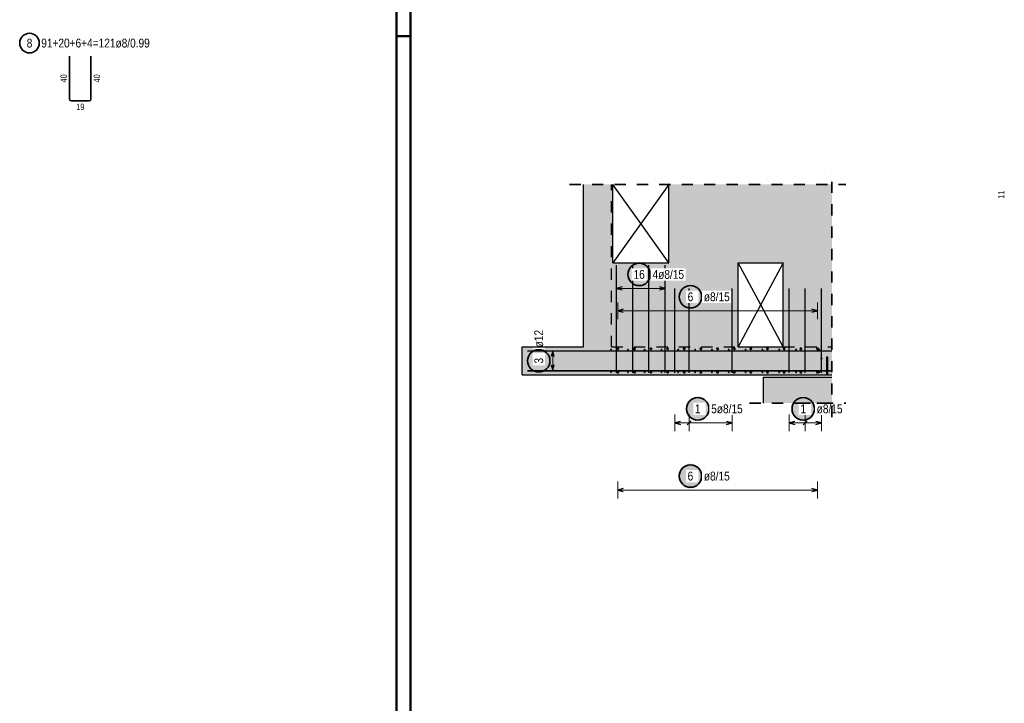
# Model space of a CAD drawing. Header units: millimetres. Extents: x -4.8 to 49, y -12 to 21.
# Tile 55 of 56: x 40.3 to 49, y 8.9 to 15. Entities that reach past the tile are written whole.
import ezdxf

# ---------------------------------------------------------------- set-up
doc = ezdxf.new("R2010")
doc.units = ezdxf.units.MM
doc.linetypes.add('HIDDEN', pattern=[0.375, 0.25, -0.125])
doc.layers.add('Achsen', color=7, linetype='Continuous', lineweight=20)
doc.layers.add('nplo Bewehrung', color=7, linetype='Continuous', lineweight=20)
doc.styles.add('Arial Narrow', font='ARIALN.TTF')

msp = doc.modelspace()

# ---------------------------------------------------------------- hatches: boundary and pattern name
at = {"lineweight": 50, "true_color": 0xd7ffd7}
for points in [[(45.543733, 11.827741), (45.543733, 13.528092), (45.293733, 13.528092), (45.293733, 11.827741)], [(47.073733, 12.077741), (47.509027, 12.077741), (47.509027, 13.528092), (46.053733, 13.528092), (46.053733, 12.828092), (45.553733, 12.828092), (45.553733, 13.528092), (45.543733, 13.528092), (45.543733, 12.077741), (46.673733, 12.077741), (46.673733, 12.827741), (47.073733, 12.827741)], [(45.293733, 11.827741), (45.293733, 12.077741), (44.743733, 12.077741), (44.743733, 11.827741)], [(47.509027, 11.827741), (47.509027, 12.077741), (45.543733, 12.077741), (45.543733, 11.827741)], [(46.898733, 11.576605), (47.343733, 11.576605), (47.343733, 11.807731), (46.898733, 11.807731)], [(47.343733, 11.576605), (47.509027, 11.576605), (47.509027, 11.807731), (47.343733, 11.807731)]]:
    msp.add_hatch(color=254, dxfattribs=at).paths.add_polyline_path(points)
at = {"lineweight": 25, "true_color": 0xffffff}
for points in [[(45.898546, 12.725), (45.898479, 12.728839), (45.898278, 12.732673), (45.897943, 12.736498), (45.897475, 12.740309), (45.896875, 12.744101), (45.896142, 12.74787), (45.895279, 12.751611), (45.894285, 12.75532), (45.893162, 12.758992), (45.891912, 12.762622), (45.890536, 12.766207), (45.889036, 12.769741), (45.887413, 12.773221), (45.88567, 12.776642), (45.883809, 12.78), (45.881831, 12.783291), (45.87974, 12.786511), (45.877538, 12.789656), (45.875227, 12.792723), (45.872811, 12.795707), (45.870292, 12.798604), (45.867673, 12.801412), (45.864958, 12.804127), (45.86215, 12.806746), (45.859253, 12.809265), (45.856269, 12.811681), (45.853202, 12.813992), (45.850057, 12.816194), (45.846837, 12.818285), (45.843546, 12.820263), (45.840188, 12.822124), (45.836767, 12.823867), (45.833287, 12.82549), (45.829753, 12.82699), (45.826168, 12.828366), (45.822538, 12.829616), (45.818866, 12.830739), (45.815157, 12.831733), (45.811416, 12.832596), (45.807647, 12.833329), (45.803855, 12.833929), (45.800044, 12.834397), (45.796219, 12.834732), (45.792385, 12.834933), (45.788546, 12.835), (45.784707, 12.834933), (45.780873, 12.834732), (45.777048, 12.834397), (45.773237, 12.833929), (45.769445, 12.833329), (45.765676, 12.832596), (45.761935, 12.831733), (45.758226, 12.830739), (45.754554, 12.829616), (45.750924, 12.828366), (45.747339, 12.82699), (45.743805, 12.82549), (45.740325, 12.823867), (45.736904, 12.822124), (45.733546, 12.820263), (45.730255, 12.818285), (45.727035, 12.816194), (45.72389, 12.813992), (45.720823, 12.811681), (45.717839, 12.809265), (45.714942, 12.806746), (45.712134, 12.804127), (45.709419, 12.801412), (45.7068, 12.798604), (45.704281, 12.795707), (45.701865, 12.792723), (45.699554, 12.789656), (45.697352, 12.786511), (45.695261, 12.783291), (45.693283, 12.78), (45.691422, 12.776642), (45.689679, 12.773221), (45.688056, 12.769741), (45.686556, 12.766207), (45.68518, 12.762622), (45.68393, 12.758992), (45.682807, 12.75532), (45.681813, 12.751611), (45.68095, 12.74787), (45.680217, 12.744101), (45.679617, 12.740309), (45.679149, 12.736498), (45.678814, 12.732673), (45.678613, 12.728839), (45.678546, 12.725), (45.678613, 12.721161), (45.678814, 12.717327), (45.679149, 12.713502), (45.679617, 12.709691), (45.680217, 12.705899), (45.68095, 12.70213), (45.681813, 12.698389), (45.682807, 12.69468), (45.68393, 12.691008), (45.68518, 12.687378), (45.686556, 12.683793), (45.688056, 12.680259), (45.689679, 12.676779), (45.691422, 12.673358), (45.693283, 12.67), (45.695261, 12.666709), (45.697352, 12.663489), (45.699554, 12.660344), (45.701865, 12.657277), (45.704281, 12.654293), (45.7068, 12.651396), (45.709419, 12.648588), (45.712134, 12.645873), (45.714942, 12.643254), (45.717839, 12.640735), (45.720823, 12.638319), (45.72389, 12.636008), (45.727035, 12.633806), (45.730255, 12.631715), (45.733546, 12.629737), (45.736904, 12.627876), (45.740325, 12.626133), (45.743805, 12.62451), (45.747339, 12.62301), (45.750924, 12.621634), (45.754554, 12.620384), (45.758226, 12.619261), (45.761935, 12.618267), (45.765676, 12.617404), (45.769445, 12.616671), (45.773237, 12.616071), (45.777048, 12.615603), (45.780873, 12.615268), (45.784707, 12.615067), (45.788546, 12.615), (45.792385, 12.615067), (45.796219, 12.615268), (45.800044, 12.615603), (45.803855, 12.616071), (45.807647, 12.616671), (45.811416, 12.617404), (45.815157, 12.618267), (45.818866, 12.619261), (45.822538, 12.620384), (45.826168, 12.621634), (45.829753, 12.62301), (45.833287, 12.62451), (45.836767, 12.626133), (45.840188, 12.627876), (45.843546, 12.629737), (45.846837, 12.631715), (45.850057, 12.633806), (45.853202, 12.636008), (45.856269, 12.638319), (45.859253, 12.640735), (45.86215, 12.643254), (45.864958, 12.645873), (45.867673, 12.648588), (45.870292, 12.651396), (45.872811, 12.654293), (45.875227, 12.657277), (45.877538, 12.660344), (45.87974, 12.663489), (45.881831, 12.666709), (45.883809, 12.67), (45.88567, 12.673358), (45.887413, 12.676779), (45.889036, 12.680259), (45.890536, 12.683793), (45.891912, 12.687378), (45.893162, 12.691008), (45.894285, 12.69468), (45.895279, 12.698389), (45.896142, 12.70213), (45.896875, 12.705899), (45.897475, 12.709691), (45.897943, 12.713502), (45.898278, 12.717327)], [(46.35635, 12.525), (46.356283, 12.528839), (46.356082, 12.532673), (46.355747, 12.536498), (46.355279, 12.540309), (46.354679, 12.544101), (46.353946, 12.54787), (46.353082, 12.551611), (46.352088, 12.55532), (46.350966, 12.558992), (46.349716, 12.562622), (46.34834, 12.566207), (46.34684, 12.569741), (46.345217, 12.573221), (46.343474, 12.576642), (46.341612, 12.58), (46.339635, 12.583291), (46.337544, 12.586511), (46.335342, 12.589656), (46.333031, 12.592723), (46.330615, 12.595707), (46.328096, 12.598604), (46.325477, 12.601412), (46.322762, 12.604127), (46.319954, 12.606746), (46.317056, 12.609265), (46.314072, 12.611681), (46.311006, 12.613992), (46.307861, 12.616194), (46.304641, 12.618285), (46.30135, 12.620263), (46.297992, 12.622124), (46.29457, 12.623867), (46.291091, 12.62549), (46.287556, 12.62699), (46.283972, 12.628366), (46.280342, 12.629616), (46.27667, 12.630739), (46.272961, 12.631733), (46.26922, 12.632596), (46.265451, 12.633329), (46.261659, 12.633929), (46.257848, 12.634397), (46.254023, 12.634732), (46.250189, 12.634933), (46.24635, 12.635), (46.242511, 12.634933), (46.238676, 12.634732), (46.234852, 12.634397), (46.231041, 12.633929), (46.227248, 12.633329), (46.223479, 12.632596), (46.219738, 12.631733), (46.21603, 12.630739), (46.212358, 12.629616), (46.208727, 12.628366), (46.205143, 12.62699), (46.201609, 12.62549), (46.198129, 12.623867), (46.194708, 12.622124), (46.19135, 12.620263), (46.188059, 12.618285), (46.184838, 12.616194), (46.181693, 12.613992), (46.178627, 12.611681), (46.175643, 12.609265), (46.172745, 12.606746), (46.169937, 12.604127), (46.167222, 12.601412), (46.164604, 12.598604), (46.162085, 12.595707), (46.159668, 12.592723), (46.157358, 12.589656), (46.155156, 12.586511), (46.153064, 12.583291), (46.151087, 12.58), (46.149225, 12.576642), (46.147482, 12.573221), (46.14586, 12.569741), (46.144359, 12.566207), (46.142983, 12.562622), (46.141733, 12.558992), (46.140611, 12.55532), (46.139617, 12.551611), (46.138753, 12.54787), (46.138021, 12.544101), (46.13742, 12.540309), (46.136952, 12.536498), (46.136618, 12.532673), (46.136417, 12.528839), (46.13635, 12.525), (46.136417, 12.521161), (46.136618, 12.517327), (46.136952, 12.513502), (46.13742, 12.509691), (46.138021, 12.505899), (46.138753, 12.50213), (46.139617, 12.498389), (46.140611, 12.49468), (46.141733, 12.491008), (46.142983, 12.487378), (46.144359, 12.483793), (46.14586, 12.480259), (46.147482, 12.476779), (46.149225, 12.473358), (46.151087, 12.47), (46.153064, 12.466709), (46.155156, 12.463489), (46.157358, 12.460344), (46.159668, 12.457277), (46.162085, 12.454293), (46.164604, 12.451396), (46.167222, 12.448588), (46.169937, 12.445873), (46.172745, 12.443254), (46.175643, 12.440735), (46.178627, 12.438319), (46.181693, 12.436008), (46.184838, 12.433806), (46.188059, 12.431715), (46.19135, 12.429737), (46.194708, 12.427876), (46.198129, 12.426133), (46.201609, 12.42451), (46.205143, 12.42301), (46.208727, 12.421634), (46.212358, 12.420384), (46.21603, 12.419261), (46.219738, 12.418267), (46.223479, 12.417404), (46.227248, 12.416671), (46.231041, 12.416071), (46.234852, 12.415603), (46.238676, 12.415268), (46.242511, 12.415067), (46.24635, 12.415), (46.250189, 12.415067), (46.254023, 12.415268), (46.257848, 12.415603), (46.261659, 12.416071), (46.265451, 12.416671), (46.26922, 12.417404), (46.272961, 12.418267), (46.27667, 12.419261), (46.280342, 12.420384), (46.283972, 12.421634), (46.287556, 12.42301), (46.291091, 12.42451), (46.29457, 12.426133), (46.297992, 12.427876), (46.30135, 12.429737), (46.304641, 12.431715), (46.307861, 12.433806), (46.311006, 12.436008), (46.314072, 12.438319), (46.317056, 12.440735), (46.319954, 12.443254), (46.322762, 12.445873), (46.325477, 12.448588), (46.328096, 12.451396), (46.330615, 12.454293), (46.333031, 12.457277), (46.335342, 12.460344), (46.337544, 12.463489), (46.339635, 12.466709), (46.341612, 12.47), (46.343474, 12.473358), (46.345217, 12.476779), (46.34684, 12.480259), (46.34834, 12.483793), (46.349716, 12.487378), (46.350966, 12.491008), (46.352088, 12.49468), (46.353082, 12.498389), (46.353946, 12.50213), (46.354679, 12.505899), (46.355279, 12.509691), (46.355747, 12.513502), (46.356082, 12.517327)], [(45.002796, 11.953825), (45.002729, 11.957664), (45.002529, 11.961498), (45.002194, 11.965323), (45.001726, 11.969134), (45.001125, 11.972926), (45.000393, 11.976695), (44.999529, 11.980436), (44.998535, 11.984145), (44.997413, 11.987817), (44.996163, 11.991447), (44.994787, 11.995032), (44.993286, 11.998566), (44.991664, 12.002046), (44.989921, 12.005467), (44.988059, 12.008825), (44.986082, 12.012116), (44.983991, 12.015336), (44.981788, 12.018481), (44.979478, 12.021548), (44.977061, 12.024531), (44.974542, 12.027429), (44.971924, 12.030237), (44.969209, 12.032952), (44.966401, 12.035571), (44.963503, 12.03809), (44.960519, 12.040506), (44.957453, 12.042817), (44.954308, 12.045019), (44.951088, 12.04711), (44.947796, 12.049088), (44.944438, 12.050949), (44.941017, 12.052692), (44.937538, 12.054315), (44.934003, 12.055815), (44.930419, 12.057191), (44.926788, 12.058441), (44.923117, 12.059564), (44.919408, 12.060557), (44.915667, 12.061421), (44.911898, 12.062154), (44.908106, 12.062754), (44.904295, 12.063222), (44.90047, 12.063557), (44.896635, 12.063758), (44.892796, 12.063825), (44.888958, 12.063758), (44.885123, 12.063557), (44.881298, 12.063222), (44.877487, 12.062754), (44.873695, 12.062154), (44.869926, 12.061421), (44.866185, 12.060557), (44.862476, 12.059564), (44.858805, 12.058441), (44.855174, 12.057191), (44.85159, 12.055815), (44.848055, 12.054315), (44.844576, 12.052692), (44.841155, 12.050949), (44.837796, 12.049088), (44.834505, 12.04711), (44.831285, 12.045019), (44.82814, 12.042817), (44.825074, 12.040506), (44.82209, 12.03809), (44.819192, 12.035571), (44.816384, 12.032952), (44.813669, 12.030237), (44.811051, 12.027429), (44.808532, 12.024531), (44.806115, 12.021548), (44.803805, 12.018481), (44.801602, 12.015336), (44.799511, 12.012116), (44.797534, 12.008825), (44.795672, 12.005467), (44.793929, 12.002046), (44.792306, 11.998566), (44.790806, 11.995032), (44.78943, 11.991447), (44.78818, 11.987817), (44.787058, 11.984145), (44.786064, 11.980436), (44.7852, 11.976695), (44.784468, 11.972926), (44.783867, 11.969134), (44.783399, 11.965323), (44.783064, 11.961498), (44.782863, 11.957664), (44.782796, 11.953825), (44.782863, 11.949986), (44.783064, 11.946152), (44.783399, 11.942327), (44.783867, 11.938516), (44.784468, 11.934724), (44.7852, 11.930955), (44.786064, 11.927213), (44.787058, 11.923505), (44.78818, 11.919833), (44.78943, 11.916203), (44.790806, 11.912618), (44.792306, 11.909084), (44.793929, 11.905604), (44.795672, 11.902183), (44.797534, 11.898825), (44.799511, 11.895534), (44.801602, 11.892314), (44.803805, 11.889168), (44.806115, 11.886102), (44.808532, 11.883118), (44.811051, 11.88022), (44.813669, 11.877412), (44.816384, 11.874697), (44.819192, 11.872079), (44.82209, 11.86956), (44.825074, 11.867144), (44.82814, 11.864833), (44.831285, 11.862631), (44.834505, 11.86054), (44.837796, 11.858562), (44.841155, 11.856701), (44.844576, 11.854957), (44.848055, 11.853335), (44.85159, 11.851835), (44.855174, 11.850459), (44.858805, 11.849209), (44.862476, 11.848086), (44.866185, 11.847092), (44.869926, 11.846229), (44.873695, 11.845496), (44.877487, 11.844895), (44.881298, 11.844427), (44.885123, 11.844093), (44.888958, 11.843892), (44.892796, 11.843825), (44.896635, 11.843892), (44.90047, 11.844093), (44.904295, 11.844427), (44.908106, 11.844895), (44.911898, 11.845496), (44.915667, 11.846229), (44.919408, 11.847092), (44.923117, 11.848086), (44.926788, 11.849209), (44.930419, 11.850459), (44.934003, 11.851835), (44.937538, 11.853335), (44.941017, 11.854957), (44.944438, 11.856701), (44.947796, 11.858562), (44.951088, 11.86054), (44.954308, 11.862631), (44.957453, 11.864833), (44.960519, 11.867144), (44.963503, 11.86956), (44.966401, 11.872079), (44.969209, 11.874697), (44.971924, 11.877412), (44.974542, 11.88022), (44.977061, 11.883118), (44.979478, 11.886102), (44.981788, 11.889168), (44.983991, 11.892314), (44.986082, 11.895534), (44.988059, 11.898825), (44.989921, 11.902183), (44.991664, 11.905604), (44.993286, 11.909084), (44.994787, 11.912618), (44.996163, 11.916203), (44.997413, 11.919833), (44.998535, 11.923505), (44.999529, 11.927213), (45.000393, 11.930955), (45.001125, 11.934724), (45.001726, 11.938516), (45.002194, 11.942327), (45.002529, 11.946152)], [(46.42174, 11.525), (46.421673, 11.528839), (46.421472, 11.532673), (46.421137, 11.536498), (46.420669, 11.540309), (46.420069, 11.544101), (46.419336, 11.54787), (46.418472, 11.551611), (46.417479, 11.55532), (46.416356, 11.558992), (46.415106, 11.562622), (46.41373, 11.566207), (46.41223, 11.569741), (46.410607, 11.573221), (46.408864, 11.576642), (46.407003, 11.58), (46.405025, 11.583291), (46.402934, 11.586511), (46.400732, 11.589656), (46.398421, 11.592723), (46.396005, 11.595707), (46.393486, 11.598604), (46.390867, 11.601412), (46.388152, 11.604127), (46.385344, 11.606746), (46.382446, 11.609265), (46.379463, 11.611681), (46.376396, 11.613992), (46.373251, 11.616194), (46.370031, 11.618285), (46.36674, 11.620263), (46.363382, 11.622124), (46.359961, 11.623867), (46.356481, 11.62549), (46.352947, 11.62699), (46.349362, 11.628366), (46.345732, 11.629616), (46.34206, 11.630739), (46.338351, 11.631733), (46.33461, 11.632596), (46.330841, 11.633329), (46.327049, 11.633929), (46.323238, 11.634397), (46.319413, 11.634732), (46.315579, 11.634933), (46.31174, 11.635), (46.307901, 11.634933), (46.304067, 11.634732), (46.300242, 11.634397), (46.296431, 11.633929), (46.292639, 11.633329), (46.28887, 11.632596), (46.285128, 11.631733), (46.28142, 11.630739), (46.277748, 11.629616), (46.274118, 11.628366), (46.270533, 11.62699), (46.266999, 11.62549), (46.263519, 11.623867), (46.260098, 11.622124), (46.25674, 11.620263), (46.253449, 11.618285), (46.250229, 11.616194), (46.247083, 11.613992), (46.244017, 11.611681), (46.241033, 11.609265), (46.238135, 11.606746), (46.235327, 11.604127), (46.232612, 11.601412), (46.229994, 11.598604), (46.227475, 11.595707), (46.225059, 11.592723), (46.222748, 11.589656), (46.220546, 11.586511), (46.218455, 11.583291), (46.216477, 11.58), (46.214616, 11.576642), (46.212872, 11.573221), (46.21125, 11.569741), (46.20975, 11.566207), (46.208374, 11.562622), (46.207124, 11.558992), (46.206001, 11.55532), (46.205007, 11.551611), (46.204144, 11.54787), (46.203411, 11.544101), (46.20281, 11.540309), (46.202342, 11.536498), (46.202008, 11.532673), (46.201807, 11.528839), (46.20174, 11.525), (46.201807, 11.521161), (46.202008, 11.517327), (46.202342, 11.513502), (46.20281, 11.509691), (46.203411, 11.505899), (46.204144, 11.50213), (46.205007, 11.498389), (46.206001, 11.49468), (46.207124, 11.491008), (46.208374, 11.487378), (46.20975, 11.483793), (46.21125, 11.480259), (46.212872, 11.476779), (46.214616, 11.473358), (46.216477, 11.47), (46.218455, 11.466709), (46.220546, 11.463489), (46.222748, 11.460344), (46.225059, 11.457277), (46.227475, 11.454293), (46.229994, 11.451396), (46.232612, 11.448588), (46.235327, 11.445873), (46.238135, 11.443254), (46.241033, 11.440735), (46.244017, 11.438319), (46.247083, 11.436008), (46.250229, 11.433806), (46.253449, 11.431715), (46.25674, 11.429737), (46.260098, 11.427876), (46.263519, 11.426133), (46.266999, 11.42451), (46.270533, 11.42301), (46.274118, 11.421634), (46.277748, 11.420384), (46.28142, 11.419261), (46.285128, 11.418267), (46.28887, 11.417404), (46.292639, 11.416671), (46.296431, 11.416071), (46.300242, 11.415603), (46.304067, 11.415268), (46.307901, 11.415067), (46.31174, 11.415), (46.315579, 11.415067), (46.319413, 11.415268), (46.323238, 11.415603), (46.327049, 11.416071), (46.330841, 11.416671), (46.33461, 11.417404), (46.338351, 11.418267), (46.34206, 11.419261), (46.345732, 11.420384), (46.349362, 11.421634), (46.352947, 11.42301), (46.356481, 11.42451), (46.359961, 11.426133), (46.363382, 11.427876), (46.36674, 11.429737), (46.370031, 11.431715), (46.373251, 11.433806), (46.376396, 11.436008), (46.379463, 11.438319), (46.382446, 11.440735), (46.385344, 11.443254), (46.388152, 11.445873), (46.390867, 11.448588), (46.393486, 11.451396), (46.396005, 11.454293), (46.398421, 11.457277), (46.400732, 11.460344), (46.402934, 11.463489), (46.405025, 11.466709), (46.407003, 11.47), (46.408864, 11.473358), (46.410607, 11.476779), (46.41223, 11.480259), (46.41373, 11.483793), (46.415106, 11.487378), (46.416356, 11.491008), (46.417479, 11.49468), (46.418472, 11.498389), (46.419336, 11.50213), (46.420069, 11.505899), (46.420669, 11.509691), (46.421137, 11.513502), (46.421472, 11.517327)], [(47.363029, 11.525), (47.362962, 11.528839), (47.362761, 11.532673), (47.362427, 11.536498), (47.361959, 11.540309), (47.361358, 11.544101), (47.360625, 11.54787), (47.359762, 11.551611), (47.358768, 11.55532), (47.357645, 11.558992), (47.356395, 11.562622), (47.355019, 11.566207), (47.353519, 11.569741), (47.351897, 11.573221), (47.350153, 11.576642), (47.348292, 11.58), (47.346315, 11.583291), (47.344223, 11.586511), (47.342021, 11.589656), (47.33971, 11.592723), (47.337294, 11.595707), (47.334775, 11.598604), (47.332157, 11.601412), (47.329442, 11.604127), (47.326634, 11.606746), (47.323736, 11.609265), (47.320752, 11.611681), (47.317686, 11.613992), (47.31454, 11.616194), (47.31132, 11.618285), (47.308029, 11.620263), (47.304671, 11.622124), (47.30125, 11.623867), (47.29777, 11.62549), (47.294236, 11.62699), (47.290651, 11.628366), (47.287021, 11.629616), (47.283349, 11.630739), (47.279641, 11.631733), (47.2759, 11.632596), (47.272131, 11.633329), (47.268338, 11.633929), (47.264527, 11.634397), (47.260702, 11.634732), (47.256868, 11.634933), (47.253029, 11.635), (47.24919, 11.634933), (47.245356, 11.634732), (47.241531, 11.634397), (47.23772, 11.633929), (47.233928, 11.633329), (47.230159, 11.632596), (47.226418, 11.631733), (47.222709, 11.630739), (47.219037, 11.629616), (47.215407, 11.628366), (47.211823, 11.62699), (47.208288, 11.62549), (47.204808, 11.623867), (47.201387, 11.622124), (47.198029, 11.620263), (47.194738, 11.618285), (47.191518, 11.616194), (47.188373, 11.613992), (47.185306, 11.611681), (47.182323, 11.609265), (47.179425, 11.606746), (47.176617, 11.604127), (47.173902, 11.601412), (47.171283, 11.598604), (47.168764, 11.595707), (47.166348, 11.592723), (47.164037, 11.589656), (47.161835, 11.586511), (47.159744, 11.583291), (47.157766, 11.58), (47.155905, 11.576642), (47.154162, 11.573221), (47.152539, 11.569741), (47.151039, 11.566207), (47.149663, 11.562622), (47.148413, 11.558992), (47.14729, 11.55532), (47.146297, 11.551611), (47.145433, 11.54787), (47.1447, 11.544101), (47.1441, 11.540309), (47.143632, 11.536498), (47.143297, 11.532673), (47.143096, 11.528839), (47.143029, 11.525), (47.143096, 11.521161), (47.143297, 11.517327), (47.143632, 11.513502), (47.1441, 11.509691), (47.1447, 11.505899), (47.145433, 11.50213), (47.146297, 11.498389), (47.14729, 11.49468), (47.148413, 11.491008), (47.149663, 11.487378), (47.151039, 11.483793), (47.152539, 11.480259), (47.154162, 11.476779), (47.155905, 11.473358), (47.157766, 11.47), (47.159744, 11.466709), (47.161835, 11.463489), (47.164037, 11.460344), (47.166348, 11.457277), (47.168764, 11.454293), (47.171283, 11.451396), (47.173902, 11.448588), (47.176617, 11.445873), (47.179425, 11.443254), (47.182323, 11.440735), (47.185306, 11.438319), (47.188373, 11.436008), (47.191518, 11.433806), (47.194738, 11.431715), (47.198029, 11.429737), (47.201387, 11.427876), (47.204808, 11.426133), (47.208288, 11.42451), (47.211823, 11.42301), (47.215407, 11.421634), (47.219037, 11.420384), (47.222709, 11.419261), (47.226418, 11.418267), (47.230159, 11.417404), (47.233928, 11.416671), (47.23772, 11.416071), (47.241531, 11.415603), (47.245356, 11.415268), (47.24919, 11.415067), (47.253029, 11.415), (47.256868, 11.415067), (47.260702, 11.415268), (47.264527, 11.415603), (47.268338, 11.416071), (47.272131, 11.416671), (47.2759, 11.417404), (47.279641, 11.418267), (47.283349, 11.419261), (47.287021, 11.420384), (47.290651, 11.421634), (47.294236, 11.42301), (47.29777, 11.42451), (47.30125, 11.426133), (47.304671, 11.427876), (47.308029, 11.429737), (47.31132, 11.431715), (47.31454, 11.433806), (47.317686, 11.436008), (47.320752, 11.438319), (47.323736, 11.440735), (47.326634, 11.443254), (47.329442, 11.445873), (47.332157, 11.448588), (47.334775, 11.451396), (47.337294, 11.454293), (47.33971, 11.457277), (47.342021, 11.460344), (47.344223, 11.463489), (47.346315, 11.466709), (47.348292, 11.47), (47.350153, 11.473358), (47.351897, 11.476779), (47.353519, 11.480259), (47.355019, 11.483793), (47.356395, 11.487378), (47.357645, 11.491008), (47.358768, 11.49468), (47.359762, 11.498389), (47.360625, 11.50213), (47.361358, 11.505899), (47.361959, 11.509691), (47.362427, 11.513502), (47.362761, 11.517327)], [(46.35635, 10.925), (46.356283, 10.928839), (46.356082, 10.932673), (46.355747, 10.936498), (46.355279, 10.940309), (46.354679, 10.944101), (46.353946, 10.94787), (46.353082, 10.951611), (46.352088, 10.95532), (46.350966, 10.958992), (46.349716, 10.962622), (46.34834, 10.966207), (46.34684, 10.969741), (46.345217, 10.973221), (46.343474, 10.976642), (46.341612, 10.98), (46.339635, 10.983291), (46.337544, 10.986511), (46.335342, 10.989656), (46.333031, 10.992723), (46.330615, 10.995707), (46.328096, 10.998604), (46.325477, 11.001412), (46.322762, 11.004127), (46.319954, 11.006746), (46.317056, 11.009265), (46.314072, 11.011681), (46.311006, 11.013992), (46.307861, 11.016194), (46.304641, 11.018285), (46.30135, 11.020263), (46.297992, 11.022124), (46.29457, 11.023867), (46.291091, 11.02549), (46.287556, 11.02699), (46.283972, 11.028366), (46.280342, 11.029616), (46.27667, 11.030739), (46.272961, 11.031733), (46.26922, 11.032596), (46.265451, 11.033329), (46.261659, 11.033929), (46.257848, 11.034397), (46.254023, 11.034732), (46.250189, 11.034933), (46.24635, 11.035), (46.242511, 11.034933), (46.238676, 11.034732), (46.234852, 11.034397), (46.231041, 11.033929), (46.227248, 11.033329), (46.223479, 11.032596), (46.219738, 11.031733), (46.21603, 11.030739), (46.212358, 11.029616), (46.208727, 11.028366), (46.205143, 11.02699), (46.201609, 11.02549), (46.198129, 11.023867), (46.194708, 11.022124), (46.19135, 11.020263), (46.188059, 11.018285), (46.184838, 11.016194), (46.181693, 11.013992), (46.178627, 11.011681), (46.175643, 11.009265), (46.172745, 11.006746), (46.169937, 11.004127), (46.167222, 11.001412), (46.164604, 10.998604), (46.162085, 10.995707), (46.159668, 10.992723), (46.157358, 10.989656), (46.155156, 10.986511), (46.153064, 10.983291), (46.151087, 10.98), (46.149225, 10.976642), (46.147482, 10.973221), (46.14586, 10.969741), (46.144359, 10.966207), (46.142983, 10.962622), (46.141733, 10.958992), (46.140611, 10.95532), (46.139617, 10.951611), (46.138753, 10.94787), (46.138021, 10.944101), (46.13742, 10.940309), (46.136952, 10.936498), (46.136618, 10.932673), (46.136417, 10.928839), (46.13635, 10.925), (46.136417, 10.921161), (46.136618, 10.917327), (46.136952, 10.913502), (46.13742, 10.909691), (46.138021, 10.905899), (46.138753, 10.90213), (46.139617, 10.898389), (46.140611, 10.89468), (46.141733, 10.891008), (46.142983, 10.887378), (46.144359, 10.883793), (46.14586, 10.880259), (46.147482, 10.876779), (46.149225, 10.873358), (46.151087, 10.87), (46.153064, 10.866709), (46.155156, 10.863489), (46.157358, 10.860344), (46.159668, 10.857277), (46.162085, 10.854293), (46.164604, 10.851396), (46.167222, 10.848588), (46.169937, 10.845873), (46.172745, 10.843254), (46.175643, 10.840735), (46.178627, 10.838319), (46.181693, 10.836008), (46.184838, 10.833806), (46.188059, 10.831715), (46.19135, 10.829737), (46.194708, 10.827876), (46.198129, 10.826133), (46.201609, 10.82451), (46.205143, 10.82301), (46.208727, 10.821634), (46.212358, 10.820384), (46.21603, 10.819261), (46.219738, 10.818267), (46.223479, 10.817404), (46.227248, 10.816671), (46.231041, 10.816071), (46.234852, 10.815603), (46.238676, 10.815268), (46.242511, 10.815067), (46.24635, 10.815), (46.250189, 10.815067), (46.254023, 10.815268), (46.257848, 10.815603), (46.261659, 10.816071), (46.265451, 10.816671), (46.26922, 10.817404), (46.272961, 10.818267), (46.27667, 10.819261), (46.280342, 10.820384), (46.283972, 10.821634), (46.287556, 10.82301), (46.291091, 10.82451), (46.29457, 10.826133), (46.297992, 10.827876), (46.30135, 10.829737), (46.304641, 10.831715), (46.307861, 10.833806), (46.311006, 10.836008), (46.314072, 10.838319), (46.317056, 10.840735), (46.319954, 10.843254), (46.322762, 10.845873), (46.325477, 10.848588), (46.328096, 10.851396), (46.330615, 10.854293), (46.333031, 10.857277), (46.335342, 10.860344), (46.337544, 10.863489), (46.339635, 10.866709), (46.341612, 10.87), (46.343474, 10.873358), (46.345217, 10.876779), (46.34684, 10.880259), (46.34834, 10.883793), (46.349716, 10.887378), (46.350966, 10.891008), (46.352088, 10.89468), (46.353082, 10.898389), (46.353946, 10.90213), (46.354679, 10.905899), (46.355279, 10.909691), (46.355747, 10.913502), (46.356082, 10.917327)]]:
    msp.add_hatch(color=7, dxfattribs=at).paths.add_polyline_path(points)

# ---------------------------------------------------------------- linework, layer by layer
at = {"color": 4, "linetype": 'Continuous', "lineweight": 50}
for p, q in [((43.75, 0), (43.75, 21.025)), ((43.625, 0.125), (43.625, 20.9))]:
    msp.add_line(p, q, dxfattribs=at)
at = {"color": 4, "linetype": 'Continuous', "lineweight": 50, "ltscale": 4}
msp.add_line((43.75, 14.85), (43.625, 14.85), dxfattribs=at)
at = {"color": 2, "linetype": 'Continuous', "lineweight": 35}
for p, q in [((40.707335, 14.289806), (40.707322, 14.673807)), ((40.897336, 14.673807), (40.897336, 14.289807)), ((40.881336, 14.273807), (40.723335, 14.273807))]:
    msp.add_line(p, q, dxfattribs=at)
at = {"color": 2, "linetype": 'HIDDEN', "lineweight": 35, "ltscale": 0.25}
msp.add_line((45.168733, 13.528092), (47.634027, 13.528092), dxfattribs=at)
at = {"color": 3, "linetype": 'Continuous', "lineweight": 25}
for p, q in [((45.293733, 12.077741), (45.293733, 13.528092)), ((45.553733, 12.828092), (45.553733, 13.528092)), ((46.053733, 12.828092), (46.053733, 13.528092)), ((45.553733, 12.828092), (46.053733, 12.828092)), ((46.673733, 12.827741), (47.073733, 12.827741)), ((47.073733, 12.077741), (47.073733, 12.827741)), ((45.587734, 11.847741), (45.587734, 12.807741)), ((45.731733, 11.847741), (45.731733, 12.807741)), ((45.875733, 11.847741), (45.875733, 12.807741)), ((46.019733, 11.847741), (46.019733, 12.807741)), ((45.637734, 12.613397), (45.587734, 12.6)), ((45.587734, 12.6), (45.637734, 12.586603)), ((46.019733, 12.6), (45.969733, 12.613397)), ((45.969733, 12.586603), (46.019733, 12.6)), ((46.107733, 11.847741), (46.107733, 12.597741)), ((46.235734, 11.847741), (46.235734, 12.597741)), ((46.619738, 11.847741), (46.619738, 12.597741)), ((47.127734, 11.847741), (47.127734, 12.597741)), ((47.27129, 11.847741), (47.27129, 12.597741)), ((47.414845, 11.847741), (47.414845, 12.597741)), ((45.647733, 12.413397), (45.597733, 12.4)), ((45.597733, 12.4), (45.647733, 12.386603)), ((47.380048, 12.4), (47.330048, 12.413397)), ((47.330048, 12.386603), (47.380048, 12.4)), ((44.743733, 11.827741), (44.743733, 12.077741)), ((44.793733, 12.042819), (47.509027, 12.042819)), ((45.017796, 12.042819), (45.004399, 11.992819)), ((45.031194, 11.992819), (45.017796, 12.042819)), ((46.673733, 12.077741), (47.073733, 12.077741)), ((47.464127, 11.987744), (47.47334, 11.987744)), ((47.464127, 11.827731), (47.464127, 11.987744)), ((47.47334, 11.827731), (47.47334, 11.987744)), ((44.793733, 11.867741), (47.509027, 11.867741)), ((45.004399, 11.917741), (45.017796, 11.867741)), ((45.017796, 11.867741), (45.031194, 11.917741)), ((44.743733, 11.827741), (45.293733, 11.827741)), ((45.293733, 11.827741), (45.543733, 11.827741)), ((45.543733, 11.827741), (47.509027, 11.827741)), ((46.898733, 11.807731), (47.343733, 11.807731)), ((46.898733, 11.576605), (46.898733, 11.807731)), ((47.343733, 11.807731), (47.509027, 11.807731)), ((46.157732, 11.413398), (46.107732, 11.4)), ((46.107732, 11.4), (46.157732, 11.386603)), ((46.218056, 11.382323), (46.253411, 11.417678)), ((46.569737, 11.386603), (46.619737, 11.4)), ((46.619737, 11.4), (46.569738, 11.413397)), ((47.177734, 11.413397), (47.127734, 11.4)), ((47.127734, 11.4), (47.177734, 11.386603)), ((47.253612, 11.382322), (47.288967, 11.417678)), ((47.414845, 11.4), (47.364845, 11.413397)), ((47.364845, 11.386603), (47.414845, 11.4)), ((45.647733, 10.813397), (45.597733, 10.8)), ((47.380048, 10.8), (47.330048, 10.813397)), ((45.597733, 10.8), (45.647733, 10.786603)), ((47.330048, 10.786603), (47.380048, 10.8))]:
    msp.add_line(p, q, dxfattribs=at)
at = {"color": 3, "linetype": 'HIDDEN', "lineweight": 25, "ltscale": 0.25}
for p, q in [((45.543733, 12.077741), (45.543733, 13.528092)), ((45.543733, 12.077741), (46.673733, 12.077741)), ((47.073733, 12.077741), (47.509027, 12.077741))]:
    msp.add_line(p, q, dxfattribs=at)
at = {"color": 5, "linetype": 'Continuous', "lineweight": 18}
for p, q in [((45.587734, 12.675), (45.587734, 12.525)), ((46.019733, 12.525), (46.019733, 12.675)), ((46.019733, 12.6), (45.587734, 12.6)), ((45.597733, 12.475), (45.597733, 12.325)), ((45.597733, 12.4), (47.380048, 12.4)), ((47.380048, 12.325), (47.380048, 12.475)), ((45.092796, 12.042819), (44.942796, 12.042819)), ((45.017796, 11.867741), (45.017796, 12.042819)), ((44.942796, 11.867741), (45.092796, 11.867741)), ((46.107732, 11.475), (46.107732, 11.325)), ((46.235734, 11.325), (46.235734, 11.475)), ((46.619737, 11.325), (46.619738, 11.475)), ((47.127734, 11.475), (47.127734, 11.325)), ((47.27129, 11.325), (47.27129, 11.475)), ((47.414845, 11.325), (47.414845, 11.475)), ((46.619737, 11.4), (46.107732, 11.4)), ((47.414845, 11.4), (47.127734, 11.4)), ((45.597733, 10.875), (45.597733, 10.725)), ((47.380048, 10.725), (47.380048, 10.875)), ((45.597733, 10.8), (47.380048, 10.8))]:
    msp.add_line(p, q, dxfattribs=at)
at = {"color": 2, "linetype": 'Continuous', "lineweight": 35}
for centre, radius in [((40.349196, 14.789611), 0.0875), ((45.788546, 12.725), 0.1), ((46.24635, 12.525), 0.1), ((44.892796, 11.953825), 0.1), ((46.31174, 11.525), 0.1), ((47.253029, 11.525), 0.1), ((46.24635, 10.925), 0.1)]:
    msp.add_circle(centre, radius, dxfattribs=at)
at = {"color": 9, "linetype": 'Continuous', "lineweight": 0}
for centre in [(47.509027, 13.528092), (47.343733, 11.576605), (47.509027, 11.576605)]:
    msp.add_circle(centre, 0.00111, dxfattribs=at)
at = {"color": 4, "linetype": 'Continuous', "lineweight": 50}
for centre, radius in [((45.597733, 12.061177), 0.004), ((45.597733, 12.061177), 0.004), ((45.597733, 12.061177), 0.0036), ((45.597733, 12.061177), 0.0028), ((45.597733, 12.061177), 0.002), ((45.597733, 12.061177), 0.0012), ((45.597733, 12.061177), 0.0004), ((45.74626, 12.061177), 0.004), ((45.74626, 12.061177), 0.004), ((45.74626, 12.061177), 0.0036), ((45.74626, 12.061177), 0.0028), ((45.74626, 12.061177), 0.002), ((45.74626, 12.061177), 0.0012), ((45.74626, 12.061177), 0.0004), ((45.894786, 12.061177), 0.004), ((45.894786, 12.061177), 0.004), ((45.894786, 12.061177), 0.0036), ((45.894786, 12.061177), 0.0028), ((45.894786, 12.061177), 0.002), ((45.894786, 12.061177), 0.0012), ((45.894786, 12.061177), 0.0004), ((46.043312, 12.061177), 0.004), ((46.043312, 12.061177), 0.004), ((46.043312, 12.061177), 0.0036), ((46.043312, 12.061177), 0.0028), ((46.043312, 12.061177), 0.002), ((46.043312, 12.061177), 0.0012), ((46.043312, 12.061177), 0.0004), ((46.191838, 12.061177), 0.004), ((46.191838, 12.061177), 0.004), ((46.191838, 12.061177), 0.0036), ((46.191838, 12.061177), 0.0028), ((46.191838, 12.061177), 0.002), ((46.191838, 12.061177), 0.0012), ((46.191838, 12.061177), 0.0004), ((46.340364, 12.061177), 0.004), ((46.340364, 12.061177), 0.004), ((46.340364, 12.061177), 0.0036), ((46.340364, 12.061177), 0.0028), ((46.340364, 12.061177), 0.002), ((46.340364, 12.061177), 0.0012), ((46.340364, 12.061177), 0.0004), ((46.488891, 12.061177), 0.004), ((46.488891, 12.061177), 0.004), ((46.488891, 12.061177), 0.0036), ((46.488891, 12.061177), 0.0028), ((46.488891, 12.061177), 0.002), ((46.488891, 12.061177), 0.0012), ((46.488891, 12.061177), 0.0004), ((46.637417, 12.061177), 0.004), ((46.637417, 12.061177), 0.004), ((46.637417, 12.061177), 0.0036), ((46.637417, 12.061177), 0.0028), ((46.637417, 12.061177), 0.002), ((46.637417, 12.061177), 0.0012), ((46.637417, 12.061177), 0.0004), ((46.785943, 12.061177), 0.004), ((46.785943, 12.061177), 0.004), ((46.785943, 12.061177), 0.0036), ((46.785943, 12.061177), 0.0028), ((46.785943, 12.061177), 0.002), ((46.785943, 12.061177), 0.0012), ((46.785943, 12.061177), 0.0004), ((46.934469, 12.061177), 0.004), ((46.934469, 12.061177), 0.004), ((46.934469, 12.061177), 0.0036), ((46.934469, 12.061177), 0.0028), ((46.934469, 12.061177), 0.002), ((46.934469, 12.061177), 0.0012), ((46.934469, 12.061177), 0.0004), ((47.082995, 12.061177), 0.004), ((47.082995, 12.061177), 0.004), ((47.082995, 12.061177), 0.0036), ((47.082995, 12.061177), 0.0028), ((47.082995, 12.061177), 0.002), ((47.082995, 12.061177), 0.0012), ((47.082995, 12.061177), 0.0004), ((47.231522, 12.061177), 0.004), ((47.231522, 12.061177), 0.004), ((47.231522, 12.061177), 0.0036), ((47.231522, 12.061177), 0.0028), ((47.231522, 12.061177), 0.002), ((47.231522, 12.061177), 0.0012), ((47.231522, 12.061177), 0.0004), ((47.380048, 12.061177), 0.004), ((47.380048, 12.061177), 0.004), ((47.380048, 12.061177), 0.0036), ((47.380048, 12.061177), 0.0028), ((47.380048, 12.061177), 0.002), ((47.380048, 12.061177), 0.0012), ((47.380048, 12.061177), 0.0004), ((45.597733, 11.851741), 0.004), ((45.597733, 11.851741), 0.004), ((45.597733, 11.851741), 0.0036), ((45.597733, 11.851741), 0.0028), ((45.597733, 11.851741), 0.002), ((45.597733, 11.851741), 0.0012), ((45.597733, 11.851741), 0.0004), ((45.74626, 11.851741), 0.004), ((45.74626, 11.851741), 0.004), ((45.74626, 11.851741), 0.0036), ((45.74626, 11.851741), 0.0028), ((45.74626, 11.851741), 0.002), ((45.74626, 11.851741), 0.0012), ((45.74626, 11.851741), 0.0004), ((45.894786, 11.851741), 0.004), ((45.894786, 11.851741), 0.004), ((45.894786, 11.851741), 0.0036), ((45.894786, 11.851741), 0.0028), ((45.894786, 11.851741), 0.002), ((45.894786, 11.851741), 0.0012), ((45.894786, 11.851741), 0.0004), ((46.043312, 11.851741), 0.004), ((46.043312, 11.851741), 0.004), ((46.043312, 11.851741), 0.0036), ((46.043312, 11.851741), 0.0028), ((46.043312, 11.851741), 0.002), ((46.043312, 11.851741), 0.0012), ((46.043312, 11.851741), 0.0004), ((46.191838, 11.851741), 0.004), ((46.191838, 11.851741), 0.004), ((46.191838, 11.851741), 0.0036), ((46.191838, 11.851741), 0.0028), ((46.191838, 11.851741), 0.002), ((46.191838, 11.851741), 0.0012), ((46.191838, 11.851741), 0.0004), ((46.340364, 11.851741), 0.004), ((46.340364, 11.851741), 0.004), ((46.340364, 11.851741), 0.0036), ((46.340364, 11.851741), 0.0028), ((46.340364, 11.851741), 0.002), ((46.340364, 11.851741), 0.0012), ((46.340364, 11.851741), 0.0004), ((46.488891, 11.851741), 0.004), ((46.488891, 11.851741), 0.004), ((46.488891, 11.851741), 0.0036), ((46.488891, 11.851741), 0.0028), ((46.488891, 11.851741), 0.002), ((46.488891, 11.851741), 0.0012), ((46.488891, 11.851741), 0.0004), ((46.637417, 11.851741), 0.004), ((46.637417, 11.851741), 0.004), ((46.637417, 11.851741), 0.0036), ((46.637417, 11.851741), 0.0028), ((46.637417, 11.851741), 0.002), ((46.637417, 11.851741), 0.0012), ((46.637417, 11.851741), 0.0004), ((46.785943, 11.851741), 0.004), ((46.785943, 11.851741), 0.004), ((46.785943, 11.851741), 0.0036), ((46.785943, 11.851741), 0.0028), ((46.785943, 11.851741), 0.002), ((46.785943, 11.851741), 0.0012), ((46.785943, 11.851741), 0.0004), ((46.934469, 11.851741), 0.004), ((46.934469, 11.851741), 0.004), ((46.934469, 11.851741), 0.0036), ((46.934469, 11.851741), 0.0028), ((46.934469, 11.851741), 0.002), ((46.934469, 11.851741), 0.0012), ((46.934469, 11.851741), 0.0004), ((47.082995, 11.851741), 0.004), ((47.082995, 11.851741), 0.004), ((47.082995, 11.851741), 0.0036), ((47.082995, 11.851741), 0.0028), ((47.082995, 11.851741), 0.002), ((47.082995, 11.851741), 0.0012), ((47.082995, 11.851741), 0.0004), ((47.231522, 11.851741), 0.004), ((47.231522, 11.851741), 0.004), ((47.231522, 11.851741), 0.0036), ((47.231522, 11.851741), 0.0028), ((47.231522, 11.851741), 0.002), ((47.231522, 11.851741), 0.0012), ((47.231522, 11.851741), 0.0004), ((47.380048, 11.851741), 0.004), ((47.380048, 11.851741), 0.004), ((47.380048, 11.851741), 0.0036), ((47.380048, 11.851741), 0.0028), ((47.380048, 11.851741), 0.002), ((47.380048, 11.851741), 0.0012), ((47.380048, 11.851741), 0.0004)]:
    msp.add_circle(centre, radius, dxfattribs=at)
at = {"color": 2, "linetype": 'Continuous', "lineweight": 35}
for centre, start, end in [((40.723335, 14.289807), 180.0018586, 270), ((40.881336, 14.289807), 270, 0)]:
    msp.add_arc(centre, 0.016, start, end, dxfattribs=at)
at = {"layer": 'Achsen', "color": 3, "linetype": 'Continuous', "lineweight": 25}
for p, q in [((46.053733, 13.528092), (45.553733, 12.828092)), ((45.803733, 13.178092), (45.553733, 13.528092)), ((46.053733, 12.828092), (45.803733, 13.178092)), ((47.073733, 12.077741), (46.873733, 12.452741))]:
    msp.add_line(p, q, dxfattribs=at)
at = {"layer": 'nplo Bewehrung', "color": 9, "linetype": 'Continuous', "lineweight": 0}
for p, q in [((47.414733, 12.041741), (47.414733, 11.927741)), ((44.793733, 11.861741), (47.509027, 11.861741))]:
    msp.add_line(p, q, dxfattribs=at)
for centre, radius in [((45.537733, 12.053741), 0.004), ((45.537733, 12.053741), 0.004), ((45.687876, 12.053741), 0.004), ((45.687876, 12.053741), 0.004), ((45.838019, 12.053741), 0.004), ((45.838019, 12.053741), 0.004), ((45.988162, 12.053741), 0.004), ((45.988162, 12.053741), 0.004), ((46.138304, 12.053741), 0.004), ((46.138304, 12.053741), 0.004), ((46.288447, 12.053741), 0.004), ((46.288447, 12.053741), 0.004), ((46.43859, 12.053741), 0.004), ((46.43859, 12.053741), 0.004), ((46.588733, 12.053741), 0.004), ((46.588733, 12.053741), 0.004), ((46.738875, 12.053741), 0.004), ((46.738875, 12.053741), 0.004), ((46.889018, 12.053741), 0.004), ((46.889018, 12.053741), 0.004), ((47.039161, 12.053741), 0.004), ((47.039161, 12.053741), 0.004), ((47.189304, 12.053741), 0.004), ((47.189304, 12.053741), 0.004), ((47.395753, 12.053741), 0.004), ((47.395753, 12.053741), 0.004), ((47.415025, 11.973353), 0.006), ((47.415025, 11.973353), 0.006), ((45.537733, 11.851741), 0.004), ((45.537733, 11.851741), 0.004), ((45.687876, 11.851741), 0.004), ((45.687876, 11.851741), 0.004), ((45.838019, 11.851741), 0.004), ((45.838019, 11.851741), 0.004), ((45.988162, 11.851741), 0.004), ((45.988162, 11.851741), 0.004), ((46.138304, 11.851741), 0.004), ((46.138304, 11.851741), 0.004), ((46.288447, 11.851741), 0.004), ((46.288447, 11.851741), 0.004), ((46.43859, 11.851741), 0.004), ((46.43859, 11.851741), 0.004), ((46.588733, 11.851741), 0.004), ((46.588733, 11.851741), 0.004), ((46.738875, 11.851741), 0.004), ((46.738875, 11.851741), 0.004), ((46.889018, 11.851741), 0.004), ((46.889018, 11.851741), 0.004), ((47.039161, 11.851741), 0.004), ((47.039161, 11.851741), 0.004), ((47.189304, 11.851741), 0.004), ((47.189304, 11.851741), 0.004), ((47.395753, 11.851741), 0.004), ((47.395753, 11.851741), 0.004)]:
    msp.add_circle(centre, radius, dxfattribs=at)

# ---------------------------------------------------------------- texts
at = {"color": 2, "lineweight": 35, "char_height": 0.07875, "attachment_point": 1, "line_spacing_factor": 0.9, "style": 'Arial Narrow'}
for s, insert in [('8', (40.324389, 14.828986)), ('91+20+6+4=121ø8/0.99', (40.454196, 14.828986))]:
    msp.add_mtext(s, dxfattribs=dict(at, insert=insert))
at = {"color": 3, "lineweight": 25, "char_height": 0.05625, "attachment_point": 1, "line_spacing_factor": 0.9, "style": 'Arial Narrow'}
for s, insert, rotation in [('40', (40.62608, 14.438366), 90.0018586), ('40', (40.922336, 14.438369), 90), ('11', (48.990938, 13.400399), 90)]:
    msp.add_mtext(s, dxfattribs=dict(at, insert=insert, rotation=rotation))
at = {"color": 3, "lineweight": 25, "insert": (40.766898, 14.248807), "char_height": 0.05625, "attachment_point": 1, "line_spacing_factor": 0.9, "style": 'Arial Narrow'}
msp.add_mtext('19', dxfattribs=at)

# ---------------------------------------------------------------- next in the draw order: texts
at = {"color": 2, "lineweight": 35, "char_height": 0.07875, "attachment_point": 1, "line_spacing_factor": 0.9, "style": 'Arial Narrow', "bg_fill": 3, "box_fill_scale": 1.2, "bg_fill_color": 256, "bg_fill_true_color": 13158600, "bg_fill_transparency": 0}
for s, insert in [('16', (45.738933, 12.764375)), ('4ø8/15', (45.908546, 12.764375)), ('6', (46.221543, 12.564375)), ('ø8/15', (46.36635, 12.564375)), ('1', (46.286934, 11.564375)), ('5ø8/15', (46.43174, 11.564375)), ('1', (47.228223, 11.564375)), ('ø8/15', (47.373029, 11.564375)), ('6', (46.221543, 10.964375)), ('ø8/15', (46.36635, 10.964375))]:
    msp.add_mtext(s, dxfattribs=dict(at, insert=insert))
at = {"color": 2, "lineweight": 35, "char_height": 0.07875, "attachment_point": 1, "rotation": 90, "line_spacing_factor": 0.9, "style": 'Arial Narrow', "bg_fill": 3, "box_fill_scale": 1.2, "bg_fill_color": 256, "bg_fill_true_color": 13158600, "bg_fill_transparency": 0}
for s, insert in [('ø12', (44.853421, 12.073825)), ('3', (44.853421, 11.929019))]:
    msp.add_mtext(s, dxfattribs=dict(at, insert=insert))

# ---------------------------------------------------------------- next in the draw order: linework, layer by layer
at = {"color": 2, "linetype": 'HIDDEN', "lineweight": 35, "ltscale": 0.25}
for p, q in [((47.509027, 11.451605), (47.509027, 13.653092)), ((46.773733, 11.576605), (47.468733, 11.576605)), ((47.218733, 11.576605), (47.634027, 11.576605))]:
    msp.add_line(p, q, dxfattribs=at)
at = {"color": 3, "linetype": 'Continuous', "lineweight": 25}
for p, q in [((46.673733, 12.077741), (46.673733, 12.827741)), ((44.743733, 12.077741), (45.293733, 12.077741))]:
    msp.add_line(p, q, dxfattribs=at)
at = {"layer": 'Achsen', "color": 3, "linetype": 'Continuous', "lineweight": 25}
for p, q in [((47.073733, 12.827741), (46.673733, 12.077741)), ((46.873733, 12.452741), (46.673733, 12.827741))]:
    msp.add_line(p, q, dxfattribs=at)

doc.saveas('drawing.dxf')
